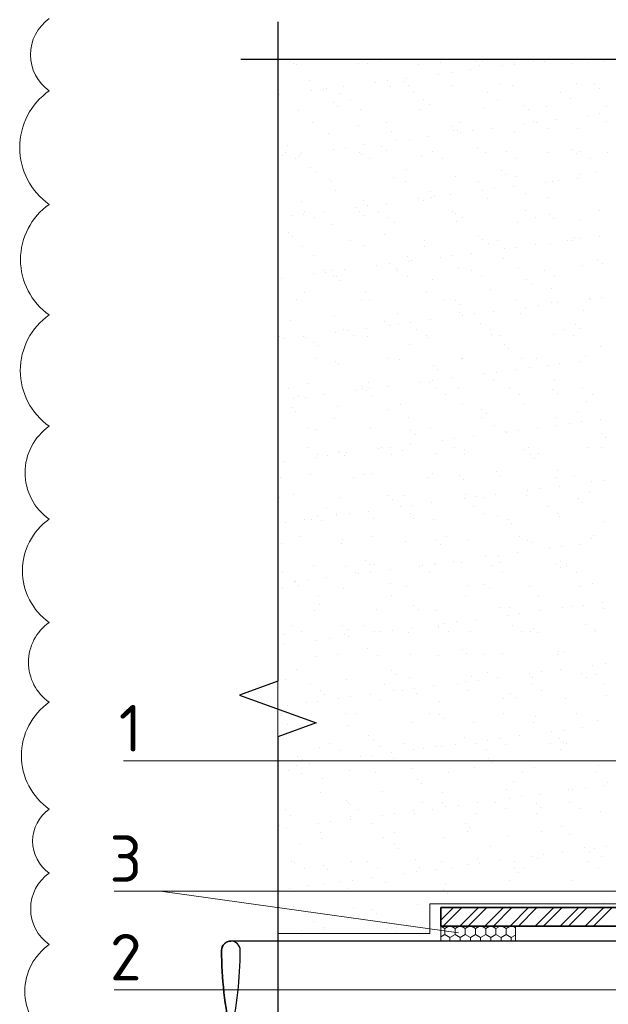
# Model space of a CAD drawing. Header units: millimetres. Extents: x 349531 to 1063351, y -131924 to 96186.
# Tile 33 of 228: x 470511 to 473677, y -55557 to -50261. Entities that reach past the tile are written whole.
import ezdxf

# ---------------------------------------------------------------- set-up
doc = ezdxf.new("R2010")
doc.units = ezdxf.units.MM
doc.layers.add('TN-АННОТАЦИИ', color=7, linetype='Continuous', lineweight=20, true_color=0x000000)
doc.layers.add('Штрих Пена Монтажная', color=7, linetype='Continuous', lineweight=15, true_color=0xff7c1c)
doc.layers.add('TN-МЕТАЛЛ КОНСТРУКЦИИ', color=162, linetype='Continuous', lineweight=35)
doc.layers.add('РАЗМЕРЫ', color=1, linetype='Continuous', lineweight=9)
doc.styles.add('TN-Текст', font='isocpeur.ttf')

msp = doc.modelspace()

# ---------------------------------------------------------------- linework, layer by layer
at = {"lineweight": 15}
for p, q in [((476671.5, -50472.8), (471900.4, -50472.8)), ((471900.4, -50472.8), (471900.4, -60961.5)), ((472717.2, -55177.2), (472717.2, -55017.2)), ((472717.2, -55017.2), (474513.6, -55017.2)), ((471900.4, -56257.2), (471900.4, -55177.2)), ((471900.4, -55177.2), (472717.2, -55177.2))]:
    msp.add_line(p, q, dxfattribs=at)
at = {"linetype": 'Continuous', "lineweight": 9, "transparency": 33554687}
for p, q in [((471961.2, -50489.1), (471961.2, -50489.1)), ((471984.4, -50494.9), (471984.4, -50494.9)), ((472001.4, -50503.3), (472001.4, -50503.3)), ((472333.8, -50499.1), (472333.8, -50499.1)), ((472379.9, -50494.2), (472379.9, -50494.2)), ((472453.5, -50478.9), (472453.5, -50478.9)), ((472658.7, -50500.6), (472658.7, -50500.6)), ((472775.4, -50493.5), (472775.4, -50493.5)), ((472961.7, -50483.3), (472961.7, -50483.3)), ((472985.1, -50504.7), (472985.1, -50504.7)), ((473001.7, -50488.3), (473001.7, -50488.3)), ((473106.9, -50508.1), (473106.9, -50508.1)), ((473170.9, -50492.7), (473170.9, -50492.7)), ((473173, -50499.4), (473173, -50499.4)), ((473276.3, -50485.8), (473276.3, -50485.8)), ((473334.1, -50484), (473334.1, -50484)), ((473477.4, -50494.5), (473477.4, -50494.5)), ((473566.3, -50492), (473566.3, -50492)), ((473659, -50485.6), (473659, -50485.6)), ((472592.6, -50575.9), (472592.6, -50575.9)), ((472765.1, -50553.1), (472765.1, -50553.1)), ((472831.2, -50544.4), (472831.2, -50544.4)), ((472934.4, -50530.8), (472934.4, -50530.8)), ((472071.7, -50590.4), (472071.7, -50590.4)), ((472162.5, -50630.5), (472162.5, -50630.5)), ((472250.7, -50620.9), (472250.7, -50620.9)), ((472423.2, -50598.1), (472423.2, -50598.1)), ((472489.3, -50589.4), (472489.3, -50589.4)), ((472505.5, -50618.1), (472505.5, -50618.1)), ((472579.9, -50594.7), (472579.9, -50594.7)), ((472603.3, -50616.2), (472603.3, -50616.2)), ((472838, -50613.9), (472838, -50613.9)), ((473095.6, -50606), (473095.6, -50606)), ((473162.8, -50615.5), (473162.8, -50615.5)), ((473505.8, -50603.1), (473505.8, -50603.1)), ((473603.8, -50610.3), (473603.8, -50610.3)), ((473627.2, -50631.8), (473627.2, -50631.8)), ((471908.9, -50665.9), (471908.9, -50665.9)), ((472081.4, -50643.2), (472081.4, -50643.2)), ((472147.5, -50634.5), (472147.5, -50634.5)), ((472236.1, -50655.3), (472236.1, -50655.3)), ((472631.6, -50654.5), (472631.6, -50654.5)), ((473027.1, -50653.8), (473027.1, -50653.8)), ((473422.6, -50653.1), (473422.6, -50653.1)), ((472198.1, -50706.2), (472198.1, -50706.2)), ((472221.5, -50727.6), (472221.5, -50727.6)), ((472289.6, -50689.4), (472289.6, -50689.4)), ((472685.1, -50688.7), (472685.1, -50688.7)), ((472713.8, -50717.4), (472713.8, -50717.4)), ((473009.7, -50733), (473009.7, -50733)), ((473080.6, -50687.9), (473080.6, -50687.9)), ((473222, -50721.8), (473222, -50721.8)), ((473342.1, -50728.7), (473342.1, -50728.7)), ((473476.1, -50687.2), (473476.1, -50687.2)), ((473667, -50730.3), (473667, -50730.3)), ((472009.4, -50748), (472009.4, -50748)), ((472341.8, -50743.8), (472341.8, -50743.8)), ((472666.7, -50745.3), (472666.7, -50745.3)), ((473245.4, -50743.2), (473245.4, -50743.2)), ((473565.9, -50776.5), (473565.9, -50776.5)), ((473632, -50767.8), (473632, -50767.8)), ((472086.9, -50812.9), (472086.9, -50812.9)), ((472332, -50828.9), (472332, -50828.9)), ((472482.4, -50812.2), (472482.4, -50812.2)), ((472840.2, -50833.2), (472840.2, -50833.2)), ((472877.9, -50811.5), (472877.9, -50811.5)), ((473224, -50821.5), (473224, -50821.5)), ((473273.4, -50810.8), (473273.4, -50810.8)), ((473290.1, -50812.8), (473290.1, -50812.8)), ((473393.4, -50799.2), (473393.4, -50799.2)), ((473668.9, -50810), (473668.9, -50810)), ((472170.5, -50875.2), (472170.5, -50875.2)), ((472513.5, -50862.9), (472513.5, -50862.9)), ((472709.7, -50889.3), (472709.7, -50889.3)), ((472846, -50858.6), (472846, -50858.6)), ((472863.6, -50854.7), (472863.6, -50854.7)), ((472882.2, -50866.5), (472882.2, -50866.5)), ((472948.3, -50857.8), (472948.3, -50857.8)), ((473051.5, -50844.3), (473051.5, -50844.3)), ((473170.8, -50860.2), (473170.8, -50860.2)), ((473355.9, -50844.5), (473355.9, -50844.5)), ((473513.8, -50847.8), (473513.8, -50847.8)), ((471950.2, -50940.3), (471950.2, -50940.3)), ((472264.6, -50947.9), (472264.6, -50947.9)), ((472367.8, -50934.3), (472367.8, -50934.3)), ((472458.4, -50944.7), (472458.4, -50944.7)), ((472540.3, -50911.6), (472540.3, -50911.6)), ((472606.4, -50902.9), (472606.4, -50902.9)), ((471922.7, -50992.9), (471922.7, -50992.9)), ((471943.1, -50974), (471943.1, -50974)), ((472017.4, -50992.7), (472017.4, -50992.7)), ((472026, -50979.3), (472026, -50979.3)), ((472198.5, -50956.6), (472198.5, -50956.6)), ((472338.6, -50973.3), (472338.6, -50973.3)), ((472349.8, -50988.5), (472349.8, -50988.5)), ((472481.8, -50966.2), (472481.8, -50966.2)), ((472674.7, -50990), (472674.7, -50990)), ((472734.1, -50972.6), (472734.1, -50972.6)), ((472974.1, -50955.9), (472974.1, -50955.9)), ((473017.7, -50977.7), (473017.7, -50977.7)), ((473129.6, -50971.8), (473129.6, -50971.8)), ((473350.1, -50973.4), (473350.1, -50973.4)), ((473482.3, -50960.3), (473482.3, -50960.3)), ((473505.7, -50981.8), (473505.7, -50981.8)), ((473525.1, -50971.1), (473525.1, -50971.1)), ((473675, -50975), (473675, -50975)), ((471996.7, -51008.1), (471996.7, -51008.1)), ((472392.2, -51007.4), (472392.2, -51007.4)), ((472787.7, -51006.7), (472787.7, -51006.7)), ((473183.2, -51006), (473183.2, -51006)), ((473578.7, -51005.2), (473578.7, -51005.2)), ((472076.6, -51056.2), (472076.6, -51056.2)), ((472100.1, -51077.6), (472100.1, -51077.6)), ((472521.5, -51107.6), (472521.5, -51107.6)), ((472592.3, -51067.4), (472592.3, -51067.4)), ((472854, -51103.3), (472854, -51103.3)), ((473100.5, -51071.8), (473100.5, -51071.8)), ((473123.9, -51093.2), (473123.9, -51093.2)), ((473178.8, -51104.9), (473178.8, -51104.9)), ((473521.8, -51092.5), (473521.8, -51092.5)), ((473616.2, -51083), (473616.2, -51083)), ((472178.5, -51119.9), (472178.5, -51119.9)), ((472189.5, -51130.9), (472189.5, -51130.9)), ((472585, -51130.2), (472585, -51130.2)), ((472980.5, -51129.5), (472980.5, -51129.5)), ((473168.6, -51157.7), (473168.6, -51157.7)), ((473341.1, -51134.9), (473341.1, -51134.9)), ((473376, -51128.8), (473376, -51128.8)), ((473407.2, -51126.2), (473407.2, -51126.2)), ((473510.5, -51112.7), (473510.5, -51112.7)), ((472210.5, -51178.9), (472210.5, -51178.9)), ((472718.7, -51183.2), (472718.7, -51183.2)), ((472742.1, -51204.7), (472742.1, -51204.7)), ((472826.8, -51202.7), (472826.8, -51202.7)), ((472999.3, -51180), (472999.3, -51180)), ((473065.4, -51171.3), (473065.4, -51171.3)), ((473234.4, -51194.5), (473234.4, -51194.5)), ((472025.4, -51237.4), (472025.4, -51237.4)), ((472357.8, -51233.2), (472357.8, -51233.2)), ((472381.7, -51261.3), (472381.7, -51261.3)), ((472484.9, -51247.7), (472484.9, -51247.7)), ((472657.4, -51225), (472657.4, -51225)), ((472682.7, -51234.8), (472682.7, -51234.8)), ((472723.5, -51216.3), (472723.5, -51216.3)), ((473025.7, -51222.4), (473025.7, -51222.4)), ((473358.1, -51218.2), (473358.1, -51218.2)), ((471973.7, -51315), (471973.7, -51315)), ((472039.8, -51306.3), (472039.8, -51306.3)), ((472045.7, -51292), (472045.7, -51292)), ((472143, -51292.7), (472143, -51292.7)), ((472315.5, -51270), (472315.5, -51270)), ((472337, -51294.7), (472337, -51294.7)), ((472360.4, -51316.1), (472360.4, -51316.1)), ((472441.2, -51291.3), (472441.2, -51291.3)), ((472836.7, -51290.6), (472836.7, -51290.6)), ((472852.6, -51305.9), (472852.6, -51305.9)), ((473232.2, -51289.9), (473232.2, -51289.9)), ((473360.8, -51310.3), (473360.8, -51310.3)), ((473627.7, -51289.1), (473627.7, -51289.1)), ((472099.3, -51326.1), (472099.3, -51326.1)), ((472186.5, -51364.6), (472186.5, -51364.6)), ((472494.8, -51325.4), (472494.8, -51325.4)), ((472529.5, -51352.3), (472529.5, -51352.3)), ((472862, -51348), (472862, -51348)), ((472890.3, -51324.7), (472890.3, -51324.7)), ((473186.8, -51349.6), (473186.8, -51349.6)), ((473285.8, -51324), (473285.8, -51324)), ((473384.2, -51331.7), (473384.2, -51331.7)), ((473529.8, -51337.2), (473529.8, -51337.2)), ((471955.2, -51406.2), (471955.2, -51406.2)), ((472470.8, -51417.4), (472470.8, -51417.4)), ((472979, -51421.8), (472979, -51421.8)), ((473627.6, -51426.1), (473627.6, -51426.1)), ((471978.6, -51427.6), (471978.6, -51427.6)), ((472292.1, -51449), (472292.1, -51449)), ((472365.8, -51477.9), (472365.8, -51477.9)), ((472687.6, -51448.2), (472687.6, -51448.2)), ((472690.7, -51479.5), (472690.7, -51479.5)), ((473002.4, -51443.2), (473002.4, -51443.2)), ((473033.7, -51467.1), (473033.7, -51467.1)), ((473083.1, -51447.5), (473083.1, -51447.5)), ((473285.7, -51471.1), (473285.7, -51471.1)), ((473366.1, -51462.9), (473366.1, -51462.9)), ((473458.2, -51448.4), (473458.2, -51448.4)), ((473478.6, -51446.8), (473478.6, -51446.8)), ((473494.7, -51433), (473494.7, -51433)), ((473524.3, -51439.7), (473524.3, -51439.7)), ((472033.4, -51482.1), (472033.4, -51482.1)), ((472089.1, -51528.9), (472089.1, -51528.9)), ((472840.6, -51529.7), (472840.6, -51529.7)), ((472943.8, -51516.1), (472943.8, -51516.1)), ((473116.3, -51493.4), (473116.3, -51493.4)), ((473182.5, -51484.7), (473182.5, -51484.7)), ((472432.6, -51583.4), (472432.6, -51583.4)), ((472498.7, -51574.7), (472498.7, -51574.7)), ((472597.3, -51533.2), (472597.3, -51533.2)), ((472602, -51561.1), (472602, -51561.1)), ((472620.7, -51554.7), (472620.7, -51554.7)), ((472774.5, -51538.4), (472774.5, -51538.4)), ((473112.9, -51544.5), (473112.9, -51544.5)), ((473537.8, -51581.9), (473537.8, -51581.9)), ((473621.1, -51548.8), (473621.1, -51548.8)), ((473644.5, -51570.3), (473644.5, -51570.3)), ((472090.8, -51628.4), (472090.8, -51628.4)), ((472148.3, -51610), (472148.3, -51610)), ((472156.9, -51619.7), (472156.9, -51619.7)), ((472194.5, -51609.3), (472194.5, -51609.3)), ((472260.1, -51606.1), (472260.1, -51606.1)), ((472537.5, -51597), (472537.5, -51597)), ((472543.8, -51609.3), (472543.8, -51609.3)), ((472870, -51592.7), (472870, -51592.7)), ((472939.3, -51608.6), (472939.3, -51608.6)), ((473194.8, -51594.3), (473194.8, -51594.3)), ((473334.8, -51607.9), (473334.8, -51607.9)), ((471918.3, -51651.1), (471918.3, -51651.1)), ((472201.8, -51644.2), (472201.8, -51644.2)), ((472215.5, -51644.7), (472215.5, -51644.7)), ((472238.9, -51666.1), (472238.9, -51666.1)), ((472597.3, -51643.4), (472597.3, -51643.4)), ((472731.2, -51655.9), (472731.2, -51655.9)), ((472992.8, -51642.7), (472992.8, -51642.7)), ((473239.3, -51660.3), (473239.3, -51660.3)), ((473262.7, -51681.7), (473262.7, -51681.7)), ((473388.3, -51642), (473388.3, -51642)), ((472041.4, -51726.8), (472041.4, -51726.8)), ((472373.8, -51722.6), (472373.8, -51722.6)), ((472698.7, -51724.2), (472698.7, -51724.2)), ((473041.7, -51711.8), (473041.7, -51711.8)), ((473374.1, -51707.6), (473374.1, -51707.6)), ((471999.1, -51767.7), (471999.1, -51767.7)), ((472349.4, -51767.4), (472349.4, -51767.4)), ((472394.6, -51767), (472394.6, -51767)), ((472790.1, -51766.3), (472790.1, -51766.3)), ((472857.6, -51771.7), (472857.6, -51771.7)), ((472881, -51793.2), (472881, -51793.2)), ((473185.6, -51765.5), (473185.6, -51765.5)), ((473373.2, -51783), (473373.2, -51783)), ((473402.8, -51784.5), (473402.8, -51784.5)), ((473575.3, -51761.8), (473575.3, -51761.8)), ((473581.1, -51764.8), (473581.1, -51764.8)), ((473641.4, -51753.1), (473641.4, -51753.1)), ((472545.5, -51841.7), (472545.5, -51841.7)), ((472878, -51837.4), (472878, -51837.4)), ((472957.7, -51843.1), (472957.7, -51843.1)), ((473060.9, -51829.5), (473060.9, -51829.5)), ((473202.8, -51839), (473202.8, -51839)), ((473233.4, -51806.8), (473233.4, -51806.8)), ((473299.5, -51798.1), (473299.5, -51798.1)), ((473545.8, -51826.6), (473545.8, -51826.6)), ((471967.6, -51878.8), (471967.6, -51878.8)), ((472202.5, -51854), (472202.5, -51854)), ((472475.8, -51883.2), (472475.8, -51883.2)), ((472549.7, -51896.8), (472549.7, -51896.8)), ((472615.8, -51888.1), (472615.8, -51888.1)), ((472719.1, -51874.5), (472719.1, -51874.5)), ((472891.6, -51851.8), (472891.6, -51851.8)), ((472991.5, -51894.4), (472991.5, -51894.4)), ((473499.6, -51898.8), (473499.6, -51898.8)), ((472207.9, -51941.8), (472207.9, -51941.8)), ((472250.9, -51928.1), (472250.9, -51928.1)), ((472274, -51933.1), (472274, -51933.1)), ((472377.2, -51919.5), (472377.2, -51919.5)), ((472499.2, -51904.7), (472499.2, -51904.7)), ((472646.3, -51927.3), (472646.3, -51927.3)), ((473041.8, -51926.6), (473041.8, -51926.6)), ((473382.1, -51952.3), (473382.1, -51952.3)), ((473437.3, -51925.9), (473437.3, -51925.9)), ((473523, -51920.3), (473523, -51920.3)), ((471908.9, -51962.9), (471908.9, -51962.9)), ((471932.1, -51978.1), (471932.1, -51978.1)), ((472035.4, -51964.5), (472035.4, -51964.5)), ((472049.4, -51971.6), (472049.4, -51971.6)), ((472094, -51994.7), (472094, -51994.7)), ((472304.4, -51962.2), (472304.4, -51962.2)), ((472381.8, -51967.3), (472381.8, -51967.3)), ((472609.7, -52005.9), (472609.7, -52005.9)), ((472699.9, -51961.5), (472699.9, -51961.5)), ((472706.7, -51968.9), (472706.7, -51968.9)), ((473049.7, -51956.5), (473049.7, -51956.5)), ((473095.4, -51960.7), (473095.4, -51960.7)), ((473490.9, -51960), (473490.9, -51960)), ((472117.4, -52016.1), (472117.4, -52016.1)), ((473117.9, -52010.3), (473117.9, -52010.3)), ((473141.3, -52031.7), (473141.3, -52031.7)), ((473633.5, -52021.5), (473633.5, -52021.5)), ((472101.7, -52085.7), (472101.7, -52085.7)), ((472210.5, -52098.7), (472210.5, -52098.7)), ((472497.2, -52085), (472497.2, -52085)), ((472553.5, -52086.4), (472553.5, -52086.4)), ((472886, -52082.1), (472886, -52082.1)), ((472892.7, -52084.3), (472892.7, -52084.3)), ((473210.8, -52083.7), (473210.8, -52083.7)), ((473288.2, -52083.6), (473288.2, -52083.6)), ((473416.6, -52111.5), (473416.6, -52111.5)), ((473519.9, -52097.9), (473519.9, -52097.9)), ((473553.8, -52071.3), (473553.8, -52071.3)), ((472227.9, -52117.4), (472227.9, -52117.4)), ((472736.1, -52121.7), (472736.1, -52121.7)), ((472759.5, -52143.2), (472759.5, -52143.2)), ((473008.7, -52165.2), (473008.7, -52165.2)), ((473074.8, -52156.5), (473074.8, -52156.5)), ((473178, -52142.9), (473178, -52142.9)), ((473251.8, -52133), (473251.8, -52133)), ((473350.5, -52120.2), (473350.5, -52120.2)), ((472057.4, -52216.3), (472057.4, -52216.3)), ((472389.8, -52212), (472389.8, -52212)), ((472666.8, -52210.2), (472666.8, -52210.2)), ((472714.7, -52213.6), (472714.7, -52213.6)), ((472732.9, -52201.5), (472732.9, -52201.5)), ((472836.2, -52187.9), (472836.2, -52187.9)), ((473057.7, -52201.2), (473057.7, -52201.2)), ((473390.1, -52197), (473390.1, -52197)), ((471957.9, -52246.8), (471957.9, -52246.8)), ((472325, -52255.2), (472325, -52255.2)), ((472353.4, -52246.1), (472353.4, -52246.1)), ((472354.3, -52233.2), (472354.3, -52233.2)), ((472377.7, -52254.6), (472377.7, -52254.6)), ((472391.1, -52246.5), (472391.1, -52246.5)), ((472494.3, -52232.9), (472494.3, -52232.9)), ((472748.9, -52245.4), (472748.9, -52245.4)), ((472870, -52244.4), (472870, -52244.4)), ((473144.4, -52244.6), (473144.4, -52244.6)), ((473378.2, -52248.8), (473378.2, -52248.8)), ((473401.6, -52270.2), (473401.6, -52270.2)), ((473539.9, -52243.9), (473539.9, -52243.9)), ((471983.1, -52300.2), (471983.1, -52300.2)), ((472011.5, -52280.9), (472011.5, -52280.9)), ((472049.2, -52291.5), (472049.2, -52291.5)), ((472152.5, -52277.9), (472152.5, -52277.9)), ((472407, -52280.2), (472407, -52280.2)), ((472802.5, -52279.5), (472802.5, -52279.5)), ((472894, -52326.9), (472894, -52326.9)), ((473198, -52278.8), (473198, -52278.8)), ((473561.8, -52316.1), (473561.8, -52316.1)), ((473593.5, -52278), (473593.5, -52278)), ((471972.5, -52344.7), (471972.5, -52344.7)), ((471995.9, -52366.1), (471995.9, -52366.1)), ((472218.5, -52343.5), (472218.5, -52343.5)), ((472488.2, -52355.9), (472488.2, -52355.9)), ((472561.5, -52331.1), (472561.5, -52331.1)), ((472996.4, -52360.3), (472996.4, -52360.3)), ((473218.8, -52328.4), (473218.8, -52328.4)), ((473512.1, -52371.5), (473512.1, -52371.5)), ((472204.3, -52403.7), (472204.3, -52403.7)), ((472599.8, -52403), (472599.8, -52403)), ((472995.3, -52402.3), (472995.3, -52402.3)), ((473019.8, -52381.7), (473019.8, -52381.7)), ((473390.8, -52401.6), (473390.8, -52401.6)), ((473533.7, -52424.9), (473533.7, -52424.9)), ((473637, -52411.3), (473637, -52411.3)), ((472065.4, -52461), (472065.4, -52461)), ((472106.4, -52467.4), (472106.4, -52467.4)), ((472397.8, -52456.7), (472397.8, -52456.7)), ((472614.6, -52471.7), (472614.6, -52471.7)), ((472722.7, -52458.3), (472722.7, -52458.3)), ((473065.7, -52445.9), (473065.7, -52445.9)), ((473125.8, -52478.6), (473125.8, -52478.6)), ((473130.3, -52483), (473130.3, -52483)), ((473191.9, -52469.9), (473191.9, -52469.9)), ((473295.1, -52456.3), (473295.1, -52456.3)), ((473398.1, -52441.7), (473398.1, -52441.7)), ((473467.6, -52433.6), (473467.6, -52433.6)), ((472638, -52493.2), (472638, -52493.2)), ((472783.9, -52523.6), (472783.9, -52523.6)), ((472850, -52514.9), (472850, -52514.9)), ((472953.3, -52501.3), (472953.3, -52501.3)), ((473638.5, -52487.3), (473638.5, -52487.3)), ((473661.9, -52508.8), (473661.9, -52508.8)), ((471901.6, -52586.6), (471901.6, -52586.6)), ((472060.5, -52564.8), (472060.5, -52564.8)), ((472226.5, -52588.2), (472226.5, -52588.2)), ((472232.8, -52583.2), (472232.8, -52583.2)), ((472269.6, -52591.3), (472269.6, -52591.3)), ((472442.1, -52568.6), (472442.1, -52568.6)), ((472456, -52564.1), (472456, -52564.1)), ((472508.2, -52559.9), (472508.2, -52559.9)), ((472569.5, -52575.8), (472569.5, -52575.8)), ((472611.4, -52546.3), (472611.4, -52546.3)), ((472851.5, -52563.4), (472851.5, -52563.4)), ((472902, -52571.6), (472902, -52571.6)), ((473226.8, -52573.1), (473226.8, -52573.1)), ((473247, -52562.7), (473247, -52562.7)), ((473569.8, -52560.8), (473569.8, -52560.8)), ((473642.5, -52561.9), (473642.5, -52561.9)), ((471927.7, -52636.3), (471927.7, -52636.3)), ((472100.2, -52613.6), (472100.2, -52613.6)), ((472114, -52598.9), (472114, -52598.9)), ((472166.3, -52604.9), (472166.3, -52604.9)), ((472256.2, -52604.6), (472256.2, -52604.6)), ((472509.5, -52598.2), (472509.5, -52598.2)), ((472748.5, -52594.4), (472748.5, -52594.4)), ((472905, -52597.5), (472905, -52597.5)), ((473256.7, -52598.8), (473256.7, -52598.8)), ((473280.1, -52620.2), (473280.1, -52620.2)), ((473300.5, -52596.8), (473300.5, -52596.8)), ((473073.7, -52690.6), (473073.7, -52690.6)), ((473406.1, -52686.4), (473406.1, -52686.4)), ((471911.4, -52722.5), (471911.4, -52722.5)), ((472073.4, -52705.7), (472073.4, -52705.7)), ((472306.8, -52721.8), (472306.8, -52721.8)), ((472366.7, -52705.9), (472366.7, -52705.9)), ((472405.8, -52701.4), (472405.8, -52701.4)), ((472702.3, -52721), (472702.3, -52721)), ((472730.7, -52703), (472730.7, -52703)), ((472874.9, -52710.2), (472874.9, -52710.2)), ((472898.3, -52731.7), (472898.3, -52731.7)), ((473097.8, -52720.3), (473097.8, -52720.3)), ((473390.6, -52721.5), (473390.6, -52721.5)), ((473493.3, -52719.6), (473493.3, -52719.6)), ((473584.7, -52747), (473584.7, -52747)), ((473650.8, -52738.3), (473650.8, -52738.3)), ((473242.9, -52792), (473242.9, -52792)), ((473309, -52783.3), (473309, -52783.3)), ((473412.2, -52769.7), (473412.2, -52769.7)), ((471909.6, -52831.3), (471909.6, -52831.3)), ((471984.9, -52817.3), (471984.9, -52817.3)), ((472234.5, -52832.9), (472234.5, -52832.9)), ((472493.1, -52821.7), (472493.1, -52821.7)), ((472516.5, -52843.2), (472516.5, -52843.2)), ((472577.5, -52820.5), (472577.5, -52820.5)), ((472901, -52837), (472901, -52837)), ((472910, -52816.3), (472910, -52816.3)), ((472967.1, -52828.3), (472967.1, -52828.3)), ((473008.8, -52832.9), (473008.8, -52832.9)), ((473070.4, -52814.7), (473070.4, -52814.7)), ((473234.8, -52817.8), (473234.8, -52817.8)), ((473517, -52837.3), (473517, -52837.3)), ((473577.8, -52805.5), (473577.8, -52805.5)), ((472163.1, -52882.8), (472163.1, -52882.8)), ((472386.7, -52904.7), (472386.7, -52904.7)), ((472558.6, -52882.1), (472558.6, -52882.1)), ((472559.2, -52882), (472559.2, -52882)), ((472625.3, -52873.3), (472625.3, -52873.3)), ((472728.5, -52859.7), (472728.5, -52859.7)), ((472954.1, -52881.4), (472954.1, -52881.4)), ((473349.6, -52880.7), (473349.6, -52880.7)), ((473540.4, -52858.8), (473540.4, -52858.8)), ((472044.8, -52949.7), (472044.8, -52949.7)), ((472081.4, -52950.4), (472081.4, -52950.4)), ((472111.4, -52933.2), (472111.4, -52933.2)), ((472134.8, -52954.6), (472134.8, -52954.6)), ((472216.6, -52917), (472216.6, -52917)), ((472217.3, -52927), (472217.3, -52927)), ((472283.4, -52918.3), (472283.4, -52918.3)), ((472413.8, -52946.1), (472413.8, -52946.1)), ((472612.1, -52916.2), (472612.1, -52916.2)), ((472627, -52944.4), (472627, -52944.4)), ((472738.7, -52947.7), (472738.7, -52947.7)), ((473007.6, -52915.5), (473007.6, -52915.5)), ((473081.7, -52935.3), (473081.7, -52935.3)), ((473135.2, -52948.8), (473135.2, -52948.8)), ((473403.1, -52914.8), (473403.1, -52914.8)), ((473414.1, -52931.1), (473414.1, -52931.1)), ((473650.9, -52960), (473650.9, -52960)), ((471941.6, -52963.3), (471941.6, -52963.3)), ((473158.6, -52970.2), (473158.6, -52970.2)), ((472013.9, -53040.5), (472013.9, -53040.5)), ((472245.2, -53055.9), (472245.2, -53055.9)), ((472409.4, -53039.8), (472409.4, -53039.8)), ((472585.5, -53065.2), (472585.5, -53065.2)), ((472753.4, -53060.2), (472753.4, -53060.2)), ((472804.9, -53039.1), (472804.9, -53039.1)), ((472918, -53061), (472918, -53061)), ((473200.4, -53038.3), (473200.4, -53038.3)), ((473242.8, -53062.5), (473242.8, -53062.5)), ((473585.8, -53050.2), (473585.8, -53050.2)), ((473595.9, -53037.6), (473595.9, -53037.6)), ((471917.6, -53076), (471917.6, -53076)), ((472242.5, -53077.6), (472242.5, -53077.6)), ((472776.8, -53081.7), (472776.8, -53081.7)), ((473269.1, -53071.5), (473269.1, -53071.5)), ((473360, -53105.4), (473360, -53105.4)), ((473426.1, -53096.7), (473426.1, -53096.7)), ((473529.3, -53083.1), (473529.3, -53083.1)), ((472371.7, -53171.7), (472371.7, -53171.7)), ((472845.6, -53173.1), (472845.6, -53173.1)), ((473018.1, -53150.4), (473018.1, -53150.4)), ((473084.2, -53141.7), (473084.2, -53141.7)), ((473187.5, -53128.1), (473187.5, -53128.1)), ((472089.4, -53195.1), (472089.4, -53195.1)), ((472265.6, -53200.9), (472265.6, -53200.9)), ((472395.1, -53193.1), (472395.1, -53193.1)), ((472421.8, -53190.8), (472421.8, -53190.8)), ((472503.8, -53218.1), (472503.8, -53218.1)), ((472661.1, -53200.1), (472661.1, -53200.1)), ((472676.3, -53195.4), (472676.3, -53195.4)), ((472742.4, -53186.7), (472742.4, -53186.7)), ((472746.7, -53192.4), (472746.7, -53192.4)), ((472887.3, -53182.9), (472887.3, -53182.9)), ((473056.6, -53199.4), (473056.6, -53199.4)), ((473089.7, -53180), (473089.7, -53180)), ((473395.5, -53187.3), (473395.5, -53187.3)), ((473418.9, -53208.7), (473418.9, -53208.7)), ((473422.1, -53175.8), (473422.1, -53175.8)), ((473452.1, -53198.7), (473452.1, -53198.7)), ((471923.7, -53235.7), (471923.7, -53235.7)), ((472058.6, -53276.7), (472058.6, -53276.7)), ((472161.9, -53263.1), (472161.9, -53263.1)), ((472319.2, -53235), (472319.2, -53235)), ((472334.4, -53240.4), (472334.4, -53240.4)), ((472400.5, -53231.7), (472400.5, -53231.7)), ((472714.7, -53234.3), (472714.7, -53234.3)), ((473110.2, -53233.5), (473110.2, -53233.5)), ((473505.7, -53232.8), (473505.7, -53232.8)), ((471925.6, -53320.7), (471925.6, -53320.7)), ((471989.9, -53283.2), (471989.9, -53283.2)), ((471992.5, -53285.4), (471992.5, -53285.4)), ((472013.3, -53304.6), (472013.3, -53304.6)), ((472250.5, -53322.3), (472250.5, -53322.3)), ((472505.6, -53294.4), (472505.6, -53294.4)), ((472593.5, -53309.9), (472593.5, -53309.9)), ((472926, -53305.7), (472926, -53305.7)), ((473013.7, -53298.8), (473013.7, -53298.8)), ((473037.1, -53320.2), (473037.1, -53320.2)), ((473250.8, -53307.2), (473250.8, -53307.2)), ((473529.4, -53310), (473529.4, -53310)), ((473593.8, -53294.9), (473593.8, -53294.9)), ((472116.5, -53358.5), (472116.5, -53358.5)), ((472512, -53357.8), (472512, -53357.8)), ((472907.5, -53357.1), (472907.5, -53357.1)), ((473303, -53356.4), (473303, -53356.4)), ((472123.8, -53405.9), (472123.8, -53405.9)), ((472429.8, -53435.6), (472429.8, -53435.6)), ((472632, -53410.2), (472632, -53410.2)), ((472655.4, -53431.7), (472655.4, -53431.7)), ((472754.7, -53437.1), (472754.7, -53437.1)), ((473097.7, -53424.8), (473097.7, -53424.8)), ((473147.6, -53421.5), (473147.6, -53421.5)), ((473430.1, -53420.5), (473430.1, -53420.5)), ((473477.1, -53418.8), (473477.1, -53418.8)), ((473543.2, -53410.1), (473543.2, -53410.1)), ((473646.4, -53396.5), (473646.4, -53396.5)), ((473655.8, -53425.8), (473655.8, -53425.8)), ((472097.4, -53439.8), (472097.4, -53439.8)), ((472962.7, -53486.5), (472962.7, -53486.5)), ((473135.2, -53463.8), (473135.2, -53463.8)), ((473201.3, -53455.1), (473201.3, -53455.1)), ((473304.6, -53441.5), (473304.6, -53441.5)), ((471972.7, -53519.6), (471972.7, -53519.6)), ((472250.2, -53521.7), (472250.2, -53521.7)), ((472273.6, -53543.1), (472273.6, -53543.1)), ((472368.2, -53518.9), (472368.2, -53518.9)), ((472517.6, -53545.1), (472517.6, -53545.1)), ((472620.8, -53531.5), (472620.8, -53531.5)), ((472763.7, -53518.2), (472763.7, -53518.2)), ((472765.9, -53532.9), (472765.9, -53532.9)), ((472793.3, -53508.8), (472793.3, -53508.8)), ((472859.5, -53500.1), (472859.5, -53500.1)), ((473159.2, -53517.4), (473159.2, -53517.4)), ((473274, -53537.3), (473274, -53537.3)), ((473554.7, -53516.7), (473554.7, -53516.7)), ((473601.8, -53539.6), (473601.8, -53539.6)), ((471933.6, -53565.4), (471933.6, -53565.4)), ((472026.3, -53553.7), (472026.3, -53553.7)), ((472175.7, -53590.1), (472175.7, -53590.1)), ((472258.5, -53567), (472258.5, -53567)), ((472279, -53576.5), (472279, -53576.5)), ((472421.8, -53553), (472421.8, -53553)), ((472451.5, -53553.8), (472451.5, -53553.8)), ((472601.5, -53554.6), (472601.5, -53554.6)), ((472817.3, -53552.3), (472817.3, -53552.3)), ((472934, -53550.4), (472934, -53550.4)), ((473212.7, -53551.6), (473212.7, -53551.6)), ((473258.8, -53551.9), (473258.8, -53551.9)), ((473297.4, -53558.7), (473297.4, -53558.7)), ((473608.2, -53550.8), (473608.2, -53550.8)), ((471937.1, -53621.5), (471937.1, -53621.5)), ((472109.6, -53598.8), (472109.6, -53598.8)), ((472384.1, -53644.4), (472384.1, -53644.4)), ((472892.3, -53648.7), (472892.3, -53648.7)), ((472105.4, -53684.5), (472105.4, -53684.5)), ((472219.1, -53676.5), (472219.1, -53676.5)), ((472437.8, -53680.3), (472437.8, -53680.3)), ((472614.6, -53675.8), (472614.6, -53675.8)), ((472762.7, -53681.8), (472762.7, -53681.8)), ((472915.7, -53670.2), (472915.7, -53670.2)), ((473010.1, -53675.1), (473010.1, -53675.1)), ((473105.7, -53669.5), (473105.7, -53669.5)), ((473405.5, -53674.4), (473405.5, -53674.4)), ((473407.9, -53660), (473407.9, -53660)), ((473438.1, -53665.2), (473438.1, -53665.2)), ((472002.3, -53755.8), (472002.3, -53755.8)), ((473421.6, -53754.9), (473421.6, -53754.9)), ((473594.1, -53732.2), (473594.1, -53732.2)), ((473660.3, -53723.5), (473660.3, -53723.5)), ((471941.6, -53810.1), (471941.6, -53810.1)), ((472510.5, -53760.2), (472510.5, -53760.2)), ((472533.9, -53781.7), (472533.9, -53781.7)), ((472609.5, -53799.3), (472609.5, -53799.3)), ((472942, -53795.1), (472942, -53795.1)), ((473026.2, -53771.4), (473026.2, -53771.4)), ((473079.8, -53799.9), (473079.8, -53799.9)), ((473252.3, -53777.2), (473252.3, -53777.2)), ((473266.8, -53796.7), (473266.8, -53796.7)), ((473318.4, -53768.5), (473318.4, -53768.5)), ((473534.3, -53775.8), (473534.3, -53775.8)), ((473557.8, -53797.3), (473557.8, -53797.3)), ((473609.8, -53784.3), (473609.8, -53784.3)), ((472075.3, -53837.6), (472075.3, -53837.6)), ((472266.5, -53811.7), (472266.5, -53811.7)), ((472470.8, -53836.9), (472470.8, -53836.9)), ((472634.7, -53858.5), (472634.7, -53858.5)), ((472737.9, -53844.9), (472737.9, -53844.9)), ((472866.3, -53836.2), (472866.3, -53836.2)), ((472910.4, -53822.2), (472910.4, -53822.2)), ((472976.5, -53813.5), (472976.5, -53813.5)), ((473261.8, -53835.5), (473261.8, -53835.5)), ((473657.3, -53834.7), (473657.3, -53834.7)), ((472128.7, -53871.7), (472128.7, -53871.7)), ((472128.8, -53871.7), (472128.8, -53871.7)), ((472152.1, -53893.1), (472152.1, -53893.1)), ((472226.7, -53912.2), (472226.7, -53912.2)), ((472292.8, -53903.5), (472292.8, -53903.5)), ((472396.1, -53889.9), (472396.1, -53889.9)), ((472524.3, -53871), (472524.3, -53871)), ((472568.6, -53867.2), (472568.6, -53867.2)), ((472644.4, -53882.9), (472644.4, -53882.9)), ((472919.8, -53870.3), (472919.8, -53870.3)), ((473113.7, -53914.2), (473113.7, -53914.2)), ((473152.6, -53887.3), (473152.6, -53887.3)), ((473176, -53908.7), (473176, -53908.7)), ((473315.3, -53869.6), (473315.3, -53869.6)), ((473446.1, -53909.9), (473446.1, -53909.9)), ((473668.2, -53898.5), (473668.2, -53898.5)), ((471951, -53948.5), (471951, -53948.5)), ((472054.2, -53934.9), (472054.2, -53934.9)), ((472113.4, -53929.2), (472113.4, -53929.2)), ((472445.8, -53925), (472445.8, -53925)), ((472770.7, -53926.5), (472770.7, -53926.5)), ((471926.1, -53995.3), (471926.1, -53995.3)), ((472262.6, -53994.4), (472262.6, -53994.4)), ((472321.6, -53994.6), (472321.6, -53994.6)), ((472717.1, -53993.8), (472717.1, -53993.8)), ((472770.8, -53998.7), (472770.8, -53998.7)), ((472794.2, -54020.2), (472794.2, -54020.2)), ((473112.6, -53993.1), (473112.6, -53993.1)), ((473286.5, -54010), (473286.5, -54010)), ((473508.1, -53992.4), (473508.1, -53992.4)), ((471949.6, -54054.8), (471949.6, -54054.8)), ((472274.5, -54056.4), (472274.5, -54056.4)), ((472617.5, -54044), (472617.5, -54044)), ((472950, -54039.8), (472950, -54039.8)), ((473274.8, -54041.4), (473274.8, -54041.4)), ((473538.7, -54068.3), (473538.7, -54068.3)), ((473617.8, -54029), (473617.8, -54029)), ((472389, -54110.2), (472389, -54110.2)), ((472904.7, -54121.4), (472904.7, -54121.4)), ((473093.6, -54126.9), (473093.6, -54126.9)), ((473196.9, -54113.3), (473196.9, -54113.3)), ((473369.4, -54090.6), (473369.4, -54090.6)), ((473412.9, -54125.8), (473412.9, -54125.8)), ((473435.5, -54081.9), (473435.5, -54081.9)), ((472121.4, -54173.9), (472121.4, -54173.9)), ((472177.8, -54155.6), (472177.8, -54155.6)), ((472412.4, -54131.7), (472412.4, -54131.7)), ((472453.8, -54169.7), (472453.8, -54169.7)), ((472573.3, -54154.9), (472573.3, -54154.9)), ((472685.7, -54180.6), (472685.7, -54180.6)), ((472751.8, -54171.9), (472751.8, -54171.9)), ((472778.7, -54171.2), (472778.7, -54171.2)), ((472855, -54158.3), (472855, -54158.3)), ((472968.8, -54154.2), (472968.8, -54154.2)), ((473027.5, -54135.6), (473027.5, -54135.6)), ((473121.7, -54158.9), (473121.7, -54158.9)), ((473364.3, -54153.5), (473364.3, -54153.5)), ((473436.3, -54147.2), (473436.3, -54147.2)), ((473454.1, -54154.6), (473454.1, -54154.6)), ((472007.2, -54221.7), (472007.2, -54221.7)), ((472231.4, -54189.8), (472231.4, -54189.8)), ((472343.8, -54225.6), (472343.8, -54225.6)), ((472409.9, -54216.9), (472409.9, -54216.9)), ((472513.2, -54203.3), (472513.2, -54203.3)), ((472522.9, -54232.9), (472522.9, -54232.9)), ((472626.9, -54189), (472626.9, -54189)), ((473022.4, -54188.3), (473022.4, -54188.3)), ((473417.9, -54187.6), (473417.9, -54187.6)), ((472002, -54270.6), (472002, -54270.6)), ((472030.6, -54243.1), (472030.6, -54243.1)), ((472068.1, -54261.9), (472068.1, -54261.9)), ((472171.3, -54248.4), (472171.3, -54248.4)), ((472958, -54284.5), (472958, -54284.5)), ((473031.1, -54237.3), (473031.1, -54237.3)), ((473054.5, -54258.7), (473054.5, -54258.7)), ((473282.8, -54286.1), (473282.8, -54286.1)), ((473546.8, -54248.5), (473546.8, -54248.5)), ((473625.9, -54273.7), (473625.9, -54273.7)), ((471957.6, -54299.5), (471957.6, -54299.5)), ((472028.7, -54313.3), (472028.7, -54313.3)), ((472282.5, -54301.1), (472282.5, -54301.1)), ((472424.2, -54312.6), (472424.2, -54312.6)), ((472625.5, -54288.7), (472625.5, -54288.7)), ((472819.7, -54311.9), (472819.7, -54311.9)), ((473215.2, -54311.1), (473215.2, -54311.1)), ((473610.7, -54310.4), (473610.7, -54310.4)), ((472141.1, -54344.4), (472141.1, -54344.4)), ((472649.3, -54348.7), (472649.3, -54348.7)), ((472672.7, -54370.2), (472672.7, -54370.2)), ((473165, -54360), (473165, -54360)), ((473655.8, -54381.7), (473655.8, -54381.7)), ((473673.2, -54364.3), (473673.2, -54364.3)), ((472129.4, -54418.6), (472129.4, -54418.6)), ((472461.8, -54414.4), (472461.8, -54414.4)), ((472786.7, -54415.9), (472786.7, -54415.9)), ((473129.7, -54403.6), (473129.7, -54403.6)), ((473210.7, -54440.3), (473210.7, -54440.3)), ((473314, -54426.7), (473314, -54426.7)), ((473462.1, -54399.3), (473462.1, -54399.3)), ((473486.5, -54404), (473486.5, -54404)), ((473552.6, -54395.3), (473552.6, -54395.3)), ((472267.5, -54460.2), (472267.5, -54460.2)), ((472280.4, -54473.7), (472280.4, -54473.7)), ((472290.9, -54481.6), (472290.9, -54481.6)), ((472675.9, -54472.9), (472675.9, -54472.9)), ((472783.2, -54471.4), (472783.2, -54471.4)), ((472802.8, -54494), (472802.8, -54494)), ((472868.9, -54485.3), (472868.9, -54485.3)), ((472972.1, -54471.7), (472972.1, -54471.7)), ((473071.4, -54472.2), (473071.4, -54472.2)), ((473144.6, -54449), (473144.6, -54449)), ((473291.4, -54475.8), (473291.4, -54475.8)), ((473314.8, -54497.2), (473314.8, -54497.2)), ((473466.9, -54471.5), (473466.9, -54471.5)), ((471938.5, -54508.5), (471938.5, -54508.5)), ((471965.6, -54544.3), (471965.6, -54544.3)), ((472290.5, -54545.8), (472290.5, -54545.8)), ((472334, -54507.8), (472334, -54507.8)), ((472460.9, -54539.1), (472460.9, -54539.1)), ((472527, -54530.3), (472527, -54530.3)), ((472630.3, -54516.8), (472630.3, -54516.8)), ((472633.5, -54533.5), (472633.5, -54533.5)), ((472729.5, -54507.1), (472729.5, -54507.1)), ((472966, -54529.2), (472966, -54529.2)), ((473125, -54506.3), (473125, -54506.3)), ((473290.8, -54530.8), (473290.8, -54530.8)), ((473520.5, -54505.6), (473520.5, -54505.6)), ((473633.9, -54518.4), (473633.9, -54518.4)), ((471909.2, -54593.1), (471909.2, -54593.1)), ((472119.1, -54584.1), (472119.1, -54584.1)), ((472185.2, -54575.4), (472185.2, -54575.4)), ((472288.4, -54561.8), (472288.4, -54561.8)), ((472401.4, -54582.9), (472401.4, -54582.9)), ((472909.6, -54587.2), (472909.6, -54587.2)), ((473425.3, -54598.5), (473425.3, -54598.5)), ((471946.6, -54606.8), (471946.6, -54606.8)), ((472131.3, -54631.3), (472131.3, -54631.3)), ((472526.8, -54630.6), (472526.8, -54630.6)), ((472922.3, -54629.9), (472922.3, -54629.9)), ((472933, -54608.7), (472933, -54608.7)), ((473137.7, -54648.3), (473137.7, -54648.3)), ((473317.8, -54629.2), (473317.8, -54629.2)), ((473470.1, -54644), (473470.1, -54644)), ((472019.7, -54694.3), (472019.7, -54694.3)), ((472137.4, -54663.3), (472137.4, -54663.3)), ((472469.8, -54659.1), (472469.8, -54659.1)), ((472527.8, -54698.7), (472527.8, -54698.7)), ((472794.7, -54660.6), (472794.7, -54660.6)), ((473043.5, -54709.9), (473043.5, -54709.9)), ((473669.7, -54708.7), (473669.7, -54708.7)), ((472551.2, -54720.2), (472551.2, -54720.2)), ((473261.7, -54762.4), (473261.7, -54762.4)), ((473327.8, -54753.7), (473327.8, -54753.7)), ((473431.1, -54740.1), (473431.1, -54740.1)), ((473551.7, -54714.3), (473551.7, -54714.3)), ((473575.1, -54735.8), (473575.1, -54735.8)), ((473603.6, -54717.4), (473603.6, -54717.4)), ((473641.9, -54763.1), (473641.9, -54763.1)), ((471973.6, -54789), (471973.6, -54789)), ((471987.5, -54792.4), (471987.5, -54792.4)), ((472146.1, -54810.2), (472146.1, -54810.2)), ((472298.5, -54790.5), (472298.5, -54790.5)), ((472383, -54791.7), (472383, -54791.7)), ((472641.5, -54778.2), (472641.5, -54778.2)), ((472778.5, -54791), (472778.5, -54791)), ((472919.9, -54807.5), (472919.9, -54807.5)), ((472974, -54773.9), (472974, -54773.9)), ((472986, -54798.7), (472986, -54798.7)), ((473089.2, -54785.2), (473089.2, -54785.2)), ((473174, -54790.2), (473174, -54790.2)), ((473298.8, -54775.5), (473298.8, -54775.5)), ((473569.5, -54789.5), (473569.5, -54789.5)), ((472041, -54826.5), (472041, -54826.5)), ((472169.5, -54831.6), (472169.5, -54831.6)), ((472436.5, -54825.8), (472436.5, -54825.8)), ((472578, -54852.5), (472578, -54852.5)), ((472644.1, -54843.8), (472644.1, -54843.8)), ((472661.7, -54821.4), (472661.7, -54821.4)), ((472747.4, -54830.2), (472747.4, -54830.2)), ((472832, -54825.1), (472832, -54825.1)), ((473169.9, -54825.8), (473169.9, -54825.8)), ((473193.3, -54847.2), (473193.3, -54847.2)), ((473227.5, -54824.4), (473227.5, -54824.4)), ((473623, -54823.6), (473623, -54823.6)), ((472063.7, -54920.2), (472063.7, -54920.2)), ((472145.4, -54908), (472145.4, -54908)), ((472236.2, -54897.5), (472236.2, -54897.5)), ((472302.3, -54888.8), (472302.3, -54888.8)), ((472405.5, -54875.2), (472405.5, -54875.2)), ((472477.8, -54903.8), (472477.8, -54903.8)), ((472802.7, -54905.4), (472802.7, -54905.4)), ((473145.7, -54893), (473145.7, -54893)), ((473478.1, -54888.8), (473478.1, -54888.8)), ((471960.4, -54933.8), (471960.4, -54933.8)), ((472233.8, -54949.3), (472233.8, -54949.3)), ((472280, -54932.9), (472280, -54932.9)), ((472629.3, -54948.6), (472629.3, -54948.6)), ((472788.1, -54937.2), (472788.1, -54937.2)), ((472811.5, -54958.7), (472811.5, -54958.7)), ((473024.8, -54947.9), (473024.8, -54947.9)), ((473303.8, -54948.5), (473303.8, -54948.5)), ((473420.3, -54947.2), (473420.3, -54947.2)), ((472649.5, -55022.9), (472649.5, -55022.9)), ((473649.9, -55007.8), (473649.9, -55007.8)), ((471981.6, -55033.7), (471981.6, -55033.7)), ((472306.5, -55035.2), (472306.5, -55035.2)), ((472406.4, -55048.7), (472406.4, -55048.7)), ((472429.8, -55070.2), (472429.8, -55070.2)), ((472090.1, -55110.4), (472090.1, -55110.4)), ((472485.5, -55109.7), (472485.5, -55109.7)), ((472024.6, -55160.2), (472024.6, -55160.2)), ((472143.6, -55144.5), (472143.6, -55144.5)), ((472153.4, -55152.7), (472153.4, -55152.7)), ((472485.8, -55148.5), (472485.8, -55148.5)), ((472539.1, -55143.8), (472539.1, -55143.8)), ((472540.3, -55171.4), (472540.3, -55171.4)), ((472695.1, -55165.9), (472695.1, -55165.9))]:
    msp.add_line(p, q, dxfattribs=at)
at = {"linetype": 'Continuous'}
for points in [[(471900.4, -50272.8), (471900.4, -53819), (471900.4, -53819), (471694.3, -53894), (472106.5, -54044), (471900.4, -54119), (471900.4, -54119), (471900.4, -57315.3), (471694.3, -57390.3), (472106.5, -57540.3), (471900.4, -57615.3), (471900.4, -61161.5)], [(471700.4, -50472.8), (474940.7, -50472.8), (474940.7, -50472.8), (475015.7, -50266.8), (475165.7, -50678.9), (475240.7, -50472.8), (475240.7, -50472.8), (478131.1, -50472.8), (478206.1, -50266.8), (478356.1, -50678.9), (478431.1, -50472.8), (481671.5, -50472.8)]]:
    msp.add_lwpolyline(points, dxfattribs=at)
msp.add_lwpolyline([(471647.4, -56217.2, -0.414214), (471597.4, -56167.2, -0.055385), (471647.4, -55717.2, 0.055385), (471697.4, -55267.2, 1), (471597.4, -55267.2, 0.055385), (471647.4, -55717.2, -0.055385), (471597.4, -55267.2, -0.414214), (471647.4, -55217.2)], format="xyb", dxfattribs=at)
at = {"lineweight": 30, "ltscale": 3}
msp.add_lwpolyline([(482637.7, -55217.2), (471647.4, -55217.2)], dxfattribs=at)
at = {"layer": 'TN-МЕТАЛЛ КОНСТРУКЦИИ'}
for p, q in [((481281.5, -55037.2), (472777.2, -55037.2)), ((472777.2, -55037.2), (472777.2, -55137.2)), ((472777.2, -55137.2), (481281.5, -55137.2))]:
    msp.add_line(p, q, dxfattribs=at)
at = {"layer": 'TN-МЕТАЛЛ КОНСТРУКЦИИ', "linetype": 'Continuous', "lineweight": 20, "transparency": 33554687}
for p, q in [((472777.2, -55104.5), (472844.4, -55037.2)), ((472789.3, -55137.2), (472889.3, -55037.2)), ((472879.1, -55137.2), (472979.1, -55037.2)), ((472924, -55137.2), (473024, -55037.2)), ((473013.9, -55137.2), (473113.9, -55037.2)), ((473058.8, -55137.2), (473158.8, -55037.2)), ((473148.6, -55137.2), (473248.6, -55037.2)), ((473193.5, -55137.2), (473293.5, -55037.2)), ((473283.3, -55137.2), (473383.3, -55037.2)), ((473328.2, -55137.2), (473428.2, -55037.2)), ((473418, -55137.2), (473518, -55037.2)), ((473462.9, -55137.2), (473562.9, -55037.2)), ((473552.7, -55137.2), (473652.7, -55037.2)), ((473597.6, -55137.2), (473697.6, -55037.2))]:
    msp.add_line(p, q, dxfattribs=at)
at = {"layer": 'РАЗМЕРЫ', "color": 240, "true_color": 0xed1f24}
for centre, radius in [((470806.5, -50449.3), 237), ((470884.5, -50949.1), 373.1), ((470878.6, -51551.8), 362.7), ((470880.2, -52148.2), 365.5), ((470845.7, -52697.8), 305.4), ((470864.8, -53225.4), 338.7), ((470820.9, -53717.7), 262.2), ((470871.8, -54220), 351), ((470790.9, -54679.3), 209.8), ((470805.1, -55043.3), 234.6), ((470847, -55487.5), 307.7)]:
    msp.add_arc(centre, radius, 125, 235, dxfattribs=at)
at = {"layer": 'Штрих Пена Монтажная'}
for p, q in [((472777.2, -55217.2), (472777.2, -55137.2)), ((472777.2, -55137.2), (473177.2, -55137.2)), ((473177.2, -55137.2), (473177.2, -55217.2)), ((473177.2, -55217.2), (472777.2, -55217.2))]:
    msp.add_line(p, q, dxfattribs=at)
at = {"layer": 'Штрих Пена Монтажная', "linetype": 'Continuous'}
for p, q in [((472798, -55149.7), (472777.2, -55137.6)), ((472798, -55181.4), (472777.2, -55193.5)), ((472819.7, -55137.2), (472798, -55149.7)), ((472798, -55181.4), (472798, -55149.7)), ((472825.5, -55197.3), (472798, -55181.4)), ((472853, -55181.4), (472825.5, -55197.3)), ((472853, -55149.7), (472831.4, -55137.2)), ((472874.7, -55137.2), (472853, -55149.7)), ((472853, -55181.4), (472853, -55149.7)), ((472880.5, -55197.3), (472853, -55181.4)), ((472908, -55181.4), (472880.5, -55197.3)), ((472908, -55149.7), (472886.4, -55137.2)), ((472929.6, -55137.2), (472908, -55149.7)), ((472908, -55181.4), (472908, -55149.7)), ((472935.5, -55197.3), (472908, -55181.4)), ((472963, -55181.4), (472935.5, -55197.3)), ((472963, -55149.7), (472941.3, -55137.2)), ((472984.6, -55137.2), (472963, -55149.7)), ((472963, -55181.4), (472963, -55149.7)), ((472990.5, -55197.3), (472963, -55181.4)), ((473018, -55181.4), (472990.5, -55197.3)), ((473018, -55149.7), (472996.3, -55137.2)), ((473039.6, -55137.2), (473018, -55149.7)), ((473018, -55181.4), (473018, -55149.7)), ((473045.5, -55197.3), (473018, -55181.4)), ((473073, -55181.4), (473045.5, -55197.3)), ((473073, -55149.7), (473051.3, -55137.2)), ((473094.6, -55137.2), (473073, -55149.7)), ((473073, -55181.4), (473073, -55149.7)), ((473100.5, -55197.3), (473073, -55181.4)), ((473128, -55181.4), (473100.5, -55197.3)), ((473128, -55149.7), (473106.3, -55137.2)), ((473149.6, -55137.2), (473128, -55149.7)), ((473128, -55181.4), (473128, -55149.7)), ((473155.5, -55197.3), (473128, -55181.4)), ((473177.2, -55184.8), (473155.5, -55197.3)), ((473177.2, -55146.3), (473161.3, -55137.2)), ((472825.5, -55217.2), (472825.5, -55197.3)), ((472880.5, -55217.2), (472880.5, -55197.3)), ((472935.5, -55217.2), (472935.5, -55197.3)), ((472990.5, -55217.2), (472990.5, -55197.3)), ((473045.5, -55217.2), (473045.5, -55197.3)), ((473100.5, -55217.2), (473100.5, -55197.3)), ((473155.5, -55217.2), (473155.5, -55197.3))]:
    msp.add_line(p, q, dxfattribs=at)

# ---------------------------------------------------------------- texts
at = {"layer": 'TN-АННОТАЦИИ', "char_height": 250, "attachment_point": 2, "style": 'TN-Текст', "bg_fill": 3, "box_fill_scale": 1.5, "bg_fill_color": 256, "bg_fill_true_color": 13158600, "bg_fill_transparency": 0}
for s, insert in [('\\A1;1', (471107, -53947.2)), ('\\A1;3', (471082, -54648.6)), ('\\A1;2', (471082, -55178.6))]:
    msp.add_mtext(s, dxfattribs=dict(at, insert=insert))

# ---------------------------------------------------------------- next in the draw order: linework, layer by layer
at = {"layer": 'TN-АННОТАЦИИ'}
for p, q in [((471069.5, -54247.2), (471144.5, -54247.2)), ((471226.3, -54247.2), (471144.5, -54247.2)), ((477701.5, -54247.2), (471226.3, -54247.2)), ((471019.5, -54948.6), (471144.5, -54948.6)), ((471226.3, -54948.6), (471144.5, -54948.6)), ((474711.2, -54948.6), (471226.3, -54948.6)), ((471269.5, -54948.6), (472871.1, -55173.5)), ((471019.5, -55478.6), (471144.5, -55478.6)), ((471226.3, -55478.6), (471144.5, -55478.6))]:
    msp.add_line(p, q, dxfattribs=at)
for points in [[(475881.5, -54832.2), (474971.3, -54247.2), (471226.3, -54247.2)], [(475881.5, -56487.2), (475881.5, -55478.6), (471226.3, -55478.6)]]:
    msp.add_lwpolyline(points, dxfattribs=at)

doc.saveas('drawing.dxf')
